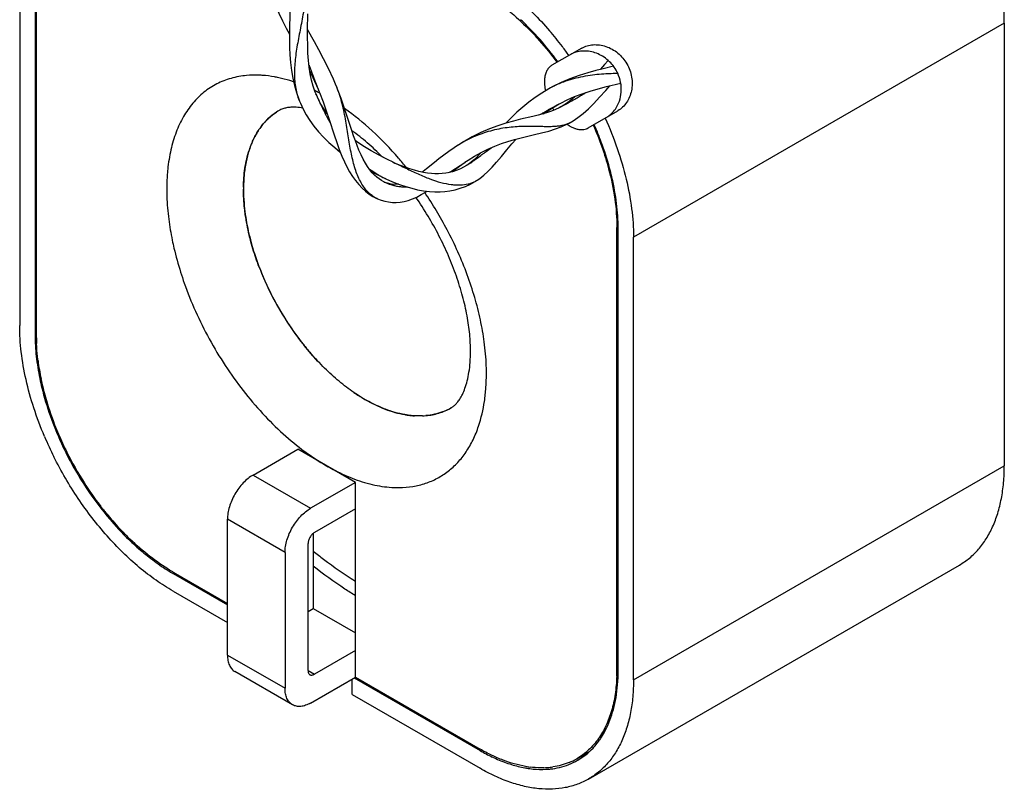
# Model space of a CAD drawing. Header units: millimetres. Extents: x 8.1 to 62.5, y 12.2 to 86.3.
# Tile 1 of 3: x 8.1 to 62.5, y 12.2 to 54.8. Entities that reach past the tile are written whole.
import ezdxf

# ---------------------------------------------------------------- set-up
doc = ezdxf.new("R2010")
doc.units = ezdxf.units.MM
doc.header["$LTSCALE"] = 6.406461
doc.layers.add('00_COMPONENTS', color=7, linetype='CONTINUOUS')

msp = doc.modelspace()

# ---------------------------------------------------------------- linework, layer by layer
at = {"layer": '00_COMPONENTS', "color": 7, "linetype": 'Continuous'}
for p, q in [((8.062, 62.387), (8.062, 37.892)), ((8.91, 61.897), (8.91, 37.402)), ((8.981, 61.856), (8.981, 37.361)), ((62.509, 54.63), (42.003, 42.791)), ((62.509, 54.63), (62.509, 30.135)), ((24.362, 53.591), (23.983, 54.27)), ((39.141, 53.246), (37.493, 52.295)), ((24.062, 52.296), (24.083, 52.239)), ((37.824, 52.486), (37.813, 52.501)), ((37.824, 52.486), (37.813, 52.501)), ((24.154, 52.039), (24.173, 51.987)), ((24.155, 52.04), (24.174, 51.988)), ((24.321, 51.591), (24.341, 51.539)), ((24.365, 51.415), (24.563, 50.968)), ((25.679, 50.875), (25.555, 51.185)), ((38.003, 51.336), (37.552, 51.116)), ((38.492, 51.542), (38.003, 51.336)), ((24.473, 50.663), (24.447, 50.725)), ((24.458, 50.699), (24.473, 50.663)), ((24.492, 51.154), (24.512, 51.103)), ((24.521, 50.826), (24.501, 50.836)), ((24.521, 50.822), (24.502, 50.832)), ((24.563, 50.968), (24.641, 50.778)), ((24.65, 50.759), (24.624, 50.773)), ((24.65, 50.756), (24.624, 50.769)), ((24.636, 50.792), (24.641, 50.778)), ((24.636, 50.792), (24.839, 50.27)), ((37.419, 51.044), (37.32, 50.989)), ((37.552, 51.116), (37.379, 51.022)), ((37.481, 51.078), (37.495, 51.085)), ((37.481, 51.078), (37.495, 51.085)), ((37.666, 51.171), (37.672, 51.174)), ((39.114, 50.639), (39.126, 50.647)), ((39.249, 50.721), (39.359, 50.788)), ((39.249, 50.719), (39.359, 50.787)), ((23.49, 50.427), (23.533, 50.319)), ((23.518, 50.357), (23.522, 50.347)), ((23.522, 50.347), (23.533, 50.319)), ((24.594, 50.376), (24.604, 50.353)), ((24.596, 50.377), (24.606, 50.354)), ((37.464, 49.911), (37.804, 50.114)), ((37.801, 50.113), (37.891, 50.163)), ((37.801, 50.113), (37.891, 50.163)), ((37.872, 50.152), (37.979, 50.21)), ((37.979, 50.21), (38.342, 50.392)), ((37.989, 49.99), (38.186, 50.1)), ((38.351, 50.192), (38.397, 50.218)), ((38.352, 50.191), (38.398, 50.217)), ((38.615, 50.426), (38.453, 50.294)), ((38.514, 50.285), (38.527, 50.293)), ((38.515, 50.285), (38.528, 50.293)), ((38.649, 50.363), (38.692, 50.388)), ((38.948, 50.538), (38.992, 50.564)), ((38.949, 50.539), (38.992, 50.565)), ((24.978, 49.576), (24.981, 49.57)), ((24.98, 49.578), (24.984, 49.571)), ((26.426, 48.684), (26.098, 49.692)), ((37.019, 49.668), (37.082, 49.705)), ((37.019, 49.668), (37.082, 49.704)), ((37.036, 49.618), (37.123, 49.683)), ((37.123, 49.683), (37.464, 49.911)), ((37.215, 49.781), (37.221, 49.784)), ((37.354, 49.862), (37.404, 49.89)), ((37.677, 50.043), (37.727, 50.071)), ((37.989, 49.99), (37.899, 49.943)), ((38.148, 50.082), (37.998, 49.995)), ((39.493, 48.831), (41.141, 49.782)), ((25.177, 49.21), (25.182, 49.202)), ((25.18, 49.211), (25.184, 49.204)), ((38.315, 49.033), (38.463, 49.11)), ((38.45, 49.103), (38.661, 49.224)), ((38.463, 49.11), (38.45, 49.103)), ((38.661, 49.224), (38.935, 49.406)), ((39.832, 49.005), (39.824, 49.022)), ((39.832, 49.005), (39.824, 49.022)), ((32.576, 48.047), (32.112, 47.751)), ((32.16, 47.783), (32.088, 47.735)), ((33.621, 47.351), (33.676, 47.392)), ((33.928, 47.58), (34.13, 47.732)), ((28.851, 46.871), (28.704, 46.936)), ((32.508, 46.81), (32.7, 46.942)), ((32.592, 46.869), (32.7, 46.942)), ((32.685, 46.932), (32.865, 47.05)), ((33.01, 46.921), (32.859, 46.808)), ((32.987, 46.895), (33.058, 46.944)), ((32.987, 46.895), (33.004, 46.907)), ((33.004, 46.907), (33.058, 46.945)), ((33.161, 47.048), (33.01, 46.921)), ((33.311, 47.125), (33.367, 47.166)), ((33.312, 47.125), (33.321, 47.132)), ((27.491, 46.495), (27.495, 46.492)), ((27.492, 46.496), (27.496, 46.493)), ((27.517, 46.407), (27.865, 46.229)), ((31.95, 46.454), (31.992, 46.48)), ((31.951, 46.395), (32.108, 46.517)), ((31.951, 46.453), (31.993, 46.479)), ((32.108, 46.517), (32.508, 46.81)), ((32.269, 46.656), (32.312, 46.684)), ((32.821, 46.782), (32.771, 46.749)), ((27.865, 46.229), (28.205, 46.066)), ((28.2, 45.848), (28.066, 45.921)), ((28.235, 45.832), (28.2, 45.848)), ((28.205, 46.066), (28.31, 46.017)), ((28.336, 45.791), (28.222, 45.838)), ((28.222, 45.838), (28.235, 45.832)), ((28.304, 46.02), (28.684, 45.855)), ((28.466, 45.751), (28.336, 45.791)), ((33.254, 45.871), (33.373, 45.948)), ((33.359, 45.939), (33.373, 45.948)), ((27.783, 44.94), (27.824, 44.921)), ((27.811, 44.927), (27.843, 44.912)), ((27.825, 44.921), (27.811, 44.927)), ((41.153, 43.362), (41.084, 43.322)), ((41.084, 18.827), (41.084, 43.322)), ((41.155, 18.786), (41.155, 43.281)), ((42.003, 18.296), (42.003, 42.791)), ((8.91, 37.402), (8.981, 37.443)), ((20.967, 29.625), (23.441, 31.054)), ((26.623, 29.217), (23.441, 31.054)), ((42.003, 18.296), (62.509, 30.135)), ((20.967, 29.625), (24.149, 27.788)), ((26.623, 29.217), (24.149, 27.788)), ((26.623, 18.439), (26.623, 29.217)), ((26.623, 27.747), (24.361, 26.441)), ((22.734, 25.338), (19.552, 27.176)), ((19.552, 19.664), (19.552, 27.176)), ((24.29, 26.391), (24.29, 22.236)), ((24.007, 18.806), (24.007, 25.828)), ((22.734, 25.338), (22.734, 17.827)), ((39.518, 12.803), (60.024, 24.642)), ((16.547, 24.256), (19.552, 22.521)), ((16.618, 24.216), (16.547, 24.175)), ((16.547, 24.175), (19.552, 22.44)), ((16.547, 23.195), (19.552, 21.46)), ((24.007, 22.072), (24.29, 22.236)), ((24.29, 22.236), (26.623, 20.888)), ((19.552, 19.664), (22.734, 17.827)), ((26.623, 19.909), (24.361, 18.602)), ((23.149, 16.911), (19.967, 18.748)), ((24.007, 18.806), (24.361, 18.602)), ((41.084, 18.827), (41.155, 18.868)), ((24.149, 17.01), (26.623, 18.439)), ((26.447, 17.48), (26.447, 18.337)), ((26.553, 18.398), (33.518, 14.377)), ((26.623, 18.439), (33.518, 14.459)), ((26.447, 17.48), (33.518, 13.397)), ((33.518, 14.377), (33.59, 14.419)), ((38.868, 13.929), (39.587, 14.344)), ((38.914, 13.84), (38.922, 13.844)), ((38.914, 13.84), (38.918, 13.842)), ((38.918, 13.842), (38.922, 13.845))]:
    msp.add_line(p, q, dxfattribs=at)
for points in [[(21.646, 57.536), (21.694, 57.254), (21.786, 56.837), (21.902, 56.421), (22.04, 56.008), (22.203, 55.593), (22.387, 55.174), (22.589, 54.757), (22.801, 54.347), (22.982, 54.013)], [(22.991, 55.248), (22.982, 54.204), (22.982, 53.719), (22.99, 53.279), (23.008, 52.867), (23.039, 52.451), (23.088, 52.017), (23.16, 51.585), (23.252, 51.173), (23.362, 50.789), (23.49, 50.427)], [(24.299, 51.144), (24.206, 51.481), (24.132, 51.827), (24.074, 52.186), (24.032, 52.566), (24.003, 52.976), (23.987, 53.409), (23.982, 53.847), (23.983, 54.267), (23.99, 55.141)], [(25.568, 51.153), (25.412, 51.525), (25.14, 52.117), (24.866, 52.663), (24.606, 53.151), (24.362, 53.591)], [(40.612, 52.559), (40.401, 52.332), (40.176, 52.083), (40.155, 52.059)], [(24.115, 51.934), (24.154, 51.857), (24.365, 51.415)], [(40.898, 52.244), (40.336, 52.105), (39.927, 52.001), (39.488, 51.878), (39.002, 51.726), (38.492, 51.542)], [(38.342, 50.392), (38.738, 50.563), (39.162, 50.723), (39.599, 50.867), (40.049, 50.998), (40.504, 51.117), (41.297, 51.312)], [(24.458, 50.699), (24.41, 50.819), (24.299, 51.144)], [(24.722, 50.15), (24.586, 50.411), (24.47, 50.67)], [(26.098, 49.692), (25.973, 50.065), (25.835, 50.459), (25.679, 50.875)], [(37.32, 50.989), (36.941, 50.763), (36.574, 50.52), (36.219, 50.259), (35.879, 49.984), (35.557, 49.698), (35.254, 49.405), (34.97, 49.109), (34.959, 49.097)], [(38.935, 49.406), (39.218, 49.626), (39.51, 49.885), (39.811, 50.182), (40.132, 50.525), (40.471, 50.906), (40.699, 51.165)], [(23.522, 50.347), (23.581, 50.205), (23.736, 49.876), (23.911, 49.554), (24.109, 49.238), (24.334, 48.925), (24.585, 48.615), (24.861, 48.314), (25.162, 48.021), (25.482, 47.741), (25.789, 47.496)], [(25.071, 49.609), (25.055, 49.63), (24.878, 49.889), (24.722, 50.15)], [(24.839, 50.27), (25.017, 49.772), (25.173, 49.306), (25.452, 48.446)], [(38.453, 50.294), (38.298, 50.181), (38.148, 50.082)], [(38.794, 50.584), (38.794, 50.584), (38.615, 50.426)], [(37.899, 49.943), (37.688, 49.845), (37.469, 49.758), (37.241, 49.68), (37, 49.608), (36.735, 49.537), (36.439, 49.466), (35.75, 49.307)], [(37.354, 49.861), (37.402, 49.889), (37.404, 49.89)], [(35.75, 49.307), (35.361, 49.209), (34.946, 49.094), (34.505, 48.953), (34.045, 48.783), (33.57, 48.578), (33.078, 48.334), (32.576, 48.047)], [(32.865, 47.05), (33.218, 47.267), (33.583, 47.469), (33.957, 47.655), (34.333, 47.821), (34.702, 47.963), (35.064, 48.085), (35.431, 48.192), (35.799, 48.289), (36.164, 48.377), (36.535, 48.462), (36.925, 48.555), (37.318, 48.658), (37.683, 48.773), (38.012, 48.896), (38.315, 49.033)], [(28.066, 45.921), (27.935, 46.008), (27.808, 46.108), (27.684, 46.222), (27.559, 46.355), (27.431, 46.512), (27.303, 46.691), (27.178, 46.89), (27.056, 47.11), (26.937, 47.35), (26.824, 47.602), (26.722, 47.854), (26.625, 48.11), (26.527, 48.385), (26.426, 48.684)], [(25.452, 48.446), (25.592, 48.029), (25.736, 47.631), (25.879, 47.269), (26.018, 46.953), (26.157, 46.67), (26.305, 46.403), (26.463, 46.148), (26.63, 45.913), (26.807, 45.697), (26.994, 45.499), (27.189, 45.324), (27.387, 45.172), (27.585, 45.045), (27.783, 44.94)], [(28.72, 46.929), (28.403, 47.077), (27.932, 47.318), (27.505, 47.556), (27.136, 47.779), (26.815, 47.988), (26.618, 48.128)], [(33.359, 45.939), (33.501, 46.039), (33.729, 46.218), (33.958, 46.423), (34.189, 46.657), (34.432, 46.93), (34.705, 47.256), (34.997, 47.613), (35.284, 47.957), (35.507, 48.212)], [(32.088, 47.735), (31.79, 47.526), (31.51, 47.319), (31.248, 47.116), (31.003, 46.921)], [(33.568, 47.461), (33.474, 47.357), (33.315, 47.192), (33.161, 47.048)], [(32.771, 46.749), (32.611, 46.654), (32.439, 46.567), (32.25, 46.487), (32.045, 46.419), (31.838, 46.366), (31.635, 46.329), (31.43, 46.305), (31.224, 46.294), (31.023, 46.296), (30.827, 46.308), (30.617, 46.331), (30.383, 46.37), (30.136, 46.423), (29.886, 46.489), (29.638, 46.566), (29.386, 46.654), (29.125, 46.756), (28.851, 46.871)], [(31.003, 46.921), (30.563, 46.567), (30.365, 46.412), (30.325, 46.382)], [(29.014, 45.727), (28.894, 45.712), (28.742, 45.71), (28.602, 45.723), (28.466, 45.751)], [(28.684, 45.855), (29.063, 45.708), (29.413, 45.588), (29.739, 45.492), (30.062, 45.414), (30.392, 45.354), (30.716, 45.314), (31.025, 45.295), (31.307, 45.296), (31.575, 45.314), (31.851, 45.351), (32.139, 45.41), (32.427, 45.49), (32.712, 45.595), (32.988, 45.722), (33.254, 45.871)], [(27.843, 44.912), (28.043, 44.834), (28.247, 44.775), (28.456, 44.734), (28.67, 44.713), (28.882, 44.71), (29.094, 44.727), (29.315, 44.764), (29.544, 44.823), (29.778, 44.904), (30.019, 45.009), (30.268, 45.141), (30.53, 45.302), (30.572, 45.331)]]:
    msp.add_lwpolyline(points, dxfattribs=at)
for centre, radius, start, end in [((25.406, 43.721), 15.182, 45.0497, 46.9773), ((24.675, 43.001), 16.208, 41.3904, 45.0188), ((22.738, 41.648), 19.276, 37.3082, 40.676), ((23.645, 42.11), 17.571, 36.2564, 41.3482), ((22.186, 41.218), 19.975, 35.5709, 37.3289), ((62.57, 66.106), 40.911, 199.8138, 200.111), ((60.763, 65.441), 38.985, 200.1882, 200.8102), ((39.18, 50.959), 2.147, 27.4196, 29.9973), ((39.168, 50.953), 2.16, 27.1868, 27.4222), ((39.16, 50.949), 2.169, 24.7219, 27.1853), ((58.634, 64.63), 36.707, 200.8936, 201.5404), ((38.999, 51.379), 1.921, 180.0061, 182.0598), ((40.213, 45.931), 5.827, 112.6074, 115.862), ((40.27, 45.792), 5.977, 109.4121, 112.5957), ((40.389, 45.461), 6.329, 107.7803, 109.4337), ((19.693, 41.368), 10.619, 63.0742, 63.7746), ((37.4, 55.986), 13.981, 202.3787, 203.655), ((56.849, 63.925), 34.787, 201.6285, 202.1796), ((19.576, 41.138), 10.877, 62.3466, 62.9581), ((18.919, 48.448), 7.179, 21.6646, 22.1423), ((40.232, 45.894), 5.868, 117.9511, 118.6393), ((40.224, 45.908), 5.852, 116.3939, 117.7954), ((40.223, 45.911), 5.849, 115.9211, 116.3939), ((24.756, 74.41), 27.772, 300.8372, 301.1314), ((25.055, 73.915), 27.194, 301.1617, 301.4642), ((37.006, 55.814), 13.551, 203.7651, 204.0047), ((36.822, 55.732), 13.349, 204.004, 204.8215), ((36.497, 55.582), 12.991, 204.8232, 205.6738), ((55.872, 17.498), 37.287, 118.9888, 119.1193), ((22.406, 78.477), 32.469, 299.0781, 299.4109), ((23.076, 77.29), 31.106, 299.5073, 299.7561), ((23.505, 76.541), 30.243, 299.7842, 300.0497), ((24.116, 75.487), 29.025, 300.1449, 300.7317), ((24.001, 47.027), 3.194, 120.0097, 131.4135), ((23.991, 47.045), 3.174, 120.0009, 122.9136), ((23.01, 48.74), 1.215, 108.715, 119.9399), ((36.304, 55.49), 12.778, 205.6763, 205.9291), ((36.078, 55.38), 12.526, 205.9264, 207.5997), ((35.767, 55.219), 12.176, 207.6442, 207.903), ((53.84, 20.864), 33.356, 120.284, 120.6223), ((56.51, 16.284), 38.658, 119.9423, 120.1706), ((58.44, 12.935), 42.523, 119.727, 119.9349), ((57.777, 14.101), 41.182, 119.4302, 119.6518), ((40.479, 51.709), 3.448, 210.8157, 213.423), ((56.887, 15.679), 39.37, 119.2067, 119.4302), ((24.161, 46.851), 3.432, 135.4351, 136.861), ((24.094, 46.918), 3.338, 131.3615, 135.4513), ((35.541, 55.099), 11.92, 207.9, 209.605), ((35.229, 54.923), 11.562, 209.6571, 209.9241), ((35.165, 54.887), 11.489, 209.9242, 210.1568), ((39.598, 50.817), 2.187, 234.4425, 235.8132), ((37.792, 50.348), 1.408, 293.8285, 297.0796), ((39.559, 50.76), 2.119, 235.8167, 236.5115), ((37.798, 50.336), 1.395, 297.0854, 297.8357), ((23.7, 41.907), 17.625, 20.3627, 23.7476), ((24.411, 46.642), 3.758, 142.3563, 144.9045), ((39.496, 50.665), 2.004, 236.4975, 239.9069), ((39.157, 49.413), 0.672, 291.1959, 299.9604), ((25.367, 46.121), 4.849, 155.9209, 158.7133), ((35.806, 42.299), 6.586, 121.1565, 123.6203), ((25.781, 45.965), 5.292, 158.7647, 163.0567), ((-15.061, 112.869), 81.624, 306.66135, 306.88236), ((13.886, 34.117), 19.971, 38.8057, 40.7801), ((11.399, 78.61), 38.165, 303.226, 303.7301), ((24.643, 58.966), 14.674, 303.8701, 304.6531), ((21.801, 63.055), 19.653, 304.9431, 305.8503), ((15.513, 71.751), 30.384, 305.9879, 306.5796), ((27.984, 45.513), 7.545, 173.8302, 174.5732), ((30.802, 51.111), 5.681, 233.0095, 234.3548), ((30.7, 50.97), 5.506, 234.4117, 234.8442), ((30.629, 50.87), 5.384, 234.8424, 236.2374), ((30.515, 50.699), 5.179, 236.2418, 237.7231), ((30.437, 50.577), 5.033, 237.7298, 238.2066), ((30.381, 50.486), 4.927, 238.2048, 239.7209), ((24.725, 58.024), 13.642, 301.2217, 301.9829), ((21.852, 62.6), 19.045, 302.1717, 303.16), ((28.527, 45.465), 8.09, 174.5996, 179.3405), ((30.296, 50.342), 4.759, 239.7251, 240.9133), ((30.257, 50.271), 4.678, 240.9157, 241.2662), ((30.236, 50.233), 4.635, 241.266, 241.7758), ((30.171, 50.111), 4.497, 241.7689, 244.7341), ((29.594, 48.838), 3.299, 245.6773, 245.9154), ((29.588, 48.826), 3.286, 245.9154, 246.1256), ((30.102, 49.969), 4.339, 244.7556, 245.0213), ((29.572, 48.789), 3.245, 246.1235, 247.3491), ((30.09, 49.943), 4.31, 245.0211, 245.5212), ((29.555, 48.749), 3.202, 247.3512, 247.6287), ((29.528, 48.682), 3.129, 247.6228, 250.562), ((32.596, 47.101), 1.39, 297.5951, 302.3954), ((32.598, 47.098), 1.386, 302.4008, 303.2851), ((26.399, 42.74), 14.798, 13.0284, 13.2462), ((29.259, 45.445), 8.822, 179.2638, 180.0012), ((29.261, 45.445), 8.825, 179.2801, 180.0012), ((29.528, 45.445), 9.091, 180.0029, 181.4406), ((30.302, 45.467), 9.866, 181.4544, 185.5527), ((29.502, 48.611), 3.054, 250.5794, 250.7878), ((29.501, 48.608), 3.051, 250.7878, 251.0274), ((29.5, 48.605), 3.048, 251.0274, 251.2422), ((29.492, 48.582), 3.023, 251.2387, 255.8223), ((29.484, 48.55), 2.99, 255.8327, 256.044), ((29.483, 48.548), 2.987, 256.044, 256.2892), ((29.482, 48.545), 2.985, 256.2892, 256.5076), ((29.477, 48.524), 2.963, 256.5044, 261.1509), ((29.473, 48.496), 2.935, 261.1603, 261.371), ((29.472, 48.493), 2.932, 261.371, 261.6323), ((29.472, 48.491), 2.93, 261.6323, 261.85), ((29.469, 48.471), 2.909, 261.8471, 266.8005), ((29.469, 48.476), 2.915, 266.8005, 267.081), ((29.47, 48.482), 2.92, 267.081, 267.2931), ((29.471, 48.525), 2.963, 267.3011, 270.5678), ((12.566, 33.144), 21.612, 27.7037, 34.1019), ((28.428, 46.252), 1.462, 241.3051, 241.696), ((28.423, 46.242), 1.451, 241.6957, 242.3026), ((28.408, 46.212), 1.417, 242.2944, 245.0797), ((31.576, 45.733), 15.398, 187.2851, 191.6553), ((34.731, 46.28), 14.38, 197.271, 197.5424), ((35.166, 46.42), 14.837, 197.5526, 201.2317), ((35.295, 46.636), 19.228, 197.5285, 199.4017), ((35.579, 46.573), 15.277, 200.7059, 201.2122), ((35.897, 46.698), 15.619, 201.22, 203.2567), ((36.295, 46.871), 16.053, 203.2619, 205.733), ((36.628, 47.036), 16.424, 205.7461, 213.0229), ((18.316, 34.923), 15.572, 7.6131, 12.179), ((36.2, 46.749), 15.909, 212.9965, 218.2824), ((19.09, 37.402), 10.18, 180.0002, 180.2361), ((19.4, 37.364), 10.419, 180.0147, 181.8967), ((36.117, 46.685), 15.804, 215.2539, 218.7724), ((19.778, 37.376), 10.797, 181.8931, 182.5565), ((35.792, 46.431), 15.392, 218.2965, 218.7959), ((35.67, 46.333), 15.236, 218.7936, 219.8432), ((35.451, 46.151), 14.95, 219.8435, 221.3857), ((22.416, 37.652), 13.451, 187.3291, 191.6113), ((34.989, 45.743), 14.335, 221.3822, 224.5499), ((23.895, 37.964), 14.963, 191.6406, 195.6226), ((25.493, 38.428), 16.627, 195.6806, 201.2297), ((31.705, 41.691), 9.101, 238.5842, 240.0061), ((30.311, 36.098), 3.185, 290.9012, 299.9952), ((26.319, 38.754), 17.574, 199.4142, 204.8325), ((30.229, 37.908), 5.017, 260.0169, 262.1296), ((30.186, 37.592), 4.699, 262.1264, 266.4153), ((30.168, 36.774), 3.879, 272.6045, 275.1146), ((26.387, 38.77), 17.583, 201.2127, 203.0201), ((28.123, 39.707), 20.31, 203.0329, 206.5386), ((26.869, 38.979), 18.109, 203.0329, 206.5386), ((27.132, 39.115), 18.463, 204.7904, 208.2811), ((27.21, 39.149), 18.49, 206.5375, 212.5367), ((26.824, 38.893), 18.027, 212.5095, 217.4514), ((28.987, 34.598), 5.668, 266.4153, 270.6314), ((26.464, 38.62), 17.575, 217.461, 218.0949), ((26.332, 38.517), 17.408, 218.0947, 218.7928), ((26.082, 38.315), 17.086, 218.7895, 220.1404), ((25.426, 37.749), 16.22, 220.1055, 224.1235), ((24.833, 37.176), 15.395, 224.1323, 225.426), ((21.805, 33.353), 10.507, 238.1054, 239.0024), ((21.64, 33.077), 10.186, 238.9994, 239.9992), ((21.637, 32.991), 10.18, 239.7645, 240.0004), ((31.424, 18.822), 9.66, 358.0363, 358.9835), ((31.19, 18.826), 9.894, 358.9847, 359.774), ((31.069, 18.827), 10.015, 359.7734, 0.0001), ((31.75, 18.774), 9.405, 355.3929, 0.0758), ((36.56, 17.479), 4.366, 324.8947, 325.3957), ((38.329, 22.702), 9.616, 239.9761, 244.5564), ((37.078, 17.029), 3.58, 292.4113, 299.995), ((36.965, 18.968), 5.544, 260.3622, 262.92), ((36.908, 17.864), 4.436, 271.77, 274.2215), ((36.942, 17.773), 4.437, 272.8628, 275.0973), ((36.927, 17.639), 4.21, 274.1921, 278.5405), ((36.952, 17.654), 4.318, 275.1056, 276.1146), ((36.975, 17.46), 4.122, 276.0888, 283.1079)]:
    msp.add_arc(centre, radius, start, end, dxfattribs=at)
for points, knots in [([(62.509, 54.63), (62.509, 54.959), (62.48, 55.63), (62.356, 56.651), (62.153, 57.7), (61.773, 59.137), (61.112, 60.936), (60.062, 63.016), (58.786, 64.965), (57.559, 66.437), (56.504, 67.484), (55.697, 68.185), (54.875, 68.802), (54.308, 69.163), (54.024, 69.327)], [0, 0, 0, 0, 0.05584, 0.11421, 0.174825, 0.237408, 0.367018, 0.500001, 0.632984, 0.762594, 0.825176, 0.885791, 0.94416, 1, 1, 1, 1]), ([(23.853, 57.634), (23.872, 57.476), (23.898, 57.157), (23.903, 56.675), (23.877, 56.19), (23.824, 55.703), (23.75, 55.217), (23.664, 54.732), (23.57, 54.251), (23.447, 53.621), (23.339, 53.002), (23.273, 52.393), (23.25, 51.954), (23.259, 51.53), (23.304, 51.121), (23.387, 50.728), (23.47, 50.478), (23.518, 50.356)], [0, 0, 0, 0, 0.065006, 0.130393, 0.196323, 0.262811, 0.329717, 0.396763, 0.46357, 0.529684, 0.658119, 0.719723, 0.779333, 0.836909, 0.892621, 0.946824, 1, 1, 1, 1]), ([(33.518, 57.488), (33.859, 57.291), (34.539, 56.85), (35.517, 56.082), (36.467, 55.199), (37.065, 54.551), (37.357, 54.212)], [0, 0, 0, 0, 0.233252, 0.478798, 0.734976, 1, 1, 1, 1]), ([(35.014, 55.39), (35.138, 55.29), (35.64, 54.867), (36.112, 54.41), (36.452, 54.049)], [0, 0, 0, 0, 0.243893, 1, 1, 1, 1]), ([(36.452, 54.049), (36.569, 53.925), (37.033, 53.415), (37.466, 52.876), (37.774, 52.457)], [0, 0, 0, 0, 0.246316, 1, 1, 1, 1]), ([(39.141, 53.246), (39.235, 53.3), (39.44, 53.388), (39.775, 53.447), (40.128, 53.434), (40.483, 53.35), (40.827, 53.198), (41.145, 52.981), (41.423, 52.707), (41.574, 52.492), (41.639, 52.379)], [0, 0, 0, 0, 0.111441, 0.227027, 0.3472, 0.471882, 0.600414, 0.7319, 0.865496, 1, 1, 1, 1]), ([(41.039, 52.033), (40.974, 52.146), (40.822, 52.361), (40.543, 52.634), (40.224, 52.85), (39.878, 53.001), (39.521, 53.084), (39.167, 53.095), (38.831, 53.036), (38.625, 52.949), (38.531, 52.894)], [0, 0, 0, 0, 0.134239, 0.267632, 0.399046, 0.527645, 0.652504, 0.772891, 0.888623, 1, 1, 1, 1]), ([(37.493, 52.295), (37.437, 52.262), (37.331, 52.178), (37.21, 52.009), (37.126, 51.8), (37.097, 51.646), (37.088, 51.565)], [0, 0, 0, 0, 0.224217, 0.460396, 0.717174, 1, 1, 1, 1]), ([(41.639, 52.379), (41.704, 52.266), (41.815, 52.028), (41.913, 51.65), (41.942, 51.267), (41.902, 50.893), (41.797, 50.543), (41.631, 50.231), (41.413, 49.971), (41.235, 49.836), (41.141, 49.782)], [0, 0, 0, 0, 0.134497, 0.268081, 0.399568, 0.528102, 0.652781, 0.772949, 0.888546, 1, 1, 1, 1]), ([(20.61, 51.732), (20.319, 51.706), (19.748, 51.603), (18.945, 51.289), (18.226, 50.82), (17.604, 50.205), (17.088, 49.456), (16.684, 48.584), (16.395, 47.602), (16.285, 46.906), (16.248, 46.544)], [0, 0, 0, 0, 0.118627, 0.23355, 0.347747, 0.464285, 0.585943, 0.714906, 0.852643, 1, 1, 1, 1]), ([(21.476, 51.739), (21.402, 51.744), (21.114, 51.758), (20.824, 51.751), (20.61, 51.732)], [0, 0, 0, 0, 0.255297, 1, 1, 1, 1]), ([(22.385, 51.608), (22.308, 51.624), (22.008, 51.684), (21.703, 51.723), (21.476, 51.739)], [0, 0, 0, 0, 0.25591, 1, 1, 1, 1]), ([(38.456, 51.488), (38.624, 51.541), (38.962, 51.635), (39.473, 51.735), (39.979, 51.802), (40.314, 51.827), (40.48, 51.836)], [0, 0, 0, 0, 0.25673, 0.510274, 0.758814, 1, 1, 1, 1]), ([(40.48, 51.836), (40.535, 51.84), (40.751, 51.85), (40.968, 51.856), (41.129, 51.859)], [0, 0, 0, 0, 0.256138, 1, 1, 1, 1]), ([(41.005, 49.875), (41.097, 50.009), (41.246, 50.313), (41.345, 50.818), (41.315, 51.349), (41.206, 51.693), (41.13, 51.856)], [0, 0, 0, 0, 0.236051, 0.483507, 0.73924, 1, 1, 1, 1]), ([(23.206, 51.382), (23.137, 51.405), (22.866, 51.491), (22.591, 51.563), (22.385, 51.608)], [0, 0, 0, 0, 0.25527, 1, 1, 1, 1]), ([(37.088, 51.565), (37.087, 51.55), (37.081, 51.488), (37.079, 51.426), (37.079, 51.379)], [0, 0, 0, 0, 0.24451, 1, 1, 1, 1]), ([(37.08, 51.31), (37.081, 51.276), (37.09, 51.131), (37.113, 50.988), (37.137, 50.881)], [0, 0, 0, 0, 0.240306, 1, 1, 1, 1]), ([(27.727, 44.97), (27.644, 45.015), (27.483, 45.124), (27.266, 45.332), (27.067, 45.585), (26.892, 45.881), (26.739, 46.214), (26.608, 46.58), (26.497, 46.974), (26.402, 47.392), (26.321, 47.829), (26.221, 48.438), (26.102, 49.22), (25.943, 50.007), (25.763, 50.634), (25.652, 50.944), (25.591, 51.098)], [0, 0, 0, 0, 0.042338, 0.087334, 0.135482, 0.187087, 0.242233, 0.300763, 0.362458, 0.427035, 0.494097, 0.563185, 0.705577, 0.851342, 0.925223, 1, 1, 1, 1]), ([(21.435, 48.938), (21.553, 49.09), (21.808, 49.373), (22.109, 49.608), (22.266, 49.709)], [0, 0, 0, 0, 0.506343, 1, 1, 1, 1]), ([(23.708, 49.932), (23.591, 49.951), (23.375, 49.978), (23.076, 49.98), (22.83, 49.95), (22.685, 49.913), (22.62, 49.892)], [0, 0, 0, 0, 0.323682, 0.592313, 0.814587, 1, 1, 1, 1]), ([(29.009, 47.161), (28.554, 47.689), (27.614, 48.668), (26.564, 49.529), (26.027, 49.909)], [0, 0, 0, 0, 0.514514, 1, 1, 1, 1]), ([(40.532, 49.43), (40.624, 49.484), (40.8, 49.616), (40.942, 49.783), (41.005, 49.875)], [0, 0, 0, 0, 0.490561, 1, 1, 1, 1]), ([(21.656, 49.198), (21.628, 49.167), (21.514, 49.042), (21.41, 48.908), (21.336, 48.803)], [0, 0, 0, 0, 0.246971, 1, 1, 1, 1]), ([(38.361, 49.06), (38.292, 49.029), (38.146, 48.978), (37.911, 48.931), (37.654, 48.905), (37.371, 48.896), (37.062, 48.899), (36.725, 48.909), (36.361, 48.916), (35.971, 48.915), (35.557, 48.899), (35.12, 48.861), (34.666, 48.795), (34.201, 48.694), (33.734, 48.558), (33.12, 48.329), (32.679, 48.104), (32.399, 47.935)], [0, 0, 0, 0, 0.03653, 0.075009, 0.116686, 0.162415, 0.212611, 0.267377, 0.326559, 0.389969, 0.457426, 0.528715, 0.603406, 0.68085, 0.760201, 0.840422, 1, 1, 1, 1]), ([(40.434, 49.374), (40.684, 48.823), (41.128, 47.716), (41.623, 46.037), (41.929, 44.396), (42.003, 43.314), (42.003, 42.791)], [0, 0, 0, 0, 0.26644, 0.524201, 0.769687, 1, 1, 1, 1]), ([(21.336, 48.803), (21.22, 48.638), (21.007, 48.278), (20.761, 47.682), (20.581, 47.025), (20.508, 46.563), (20.482, 46.324)], [0, 0, 0, 0, 0.229426, 0.471483, 0.727987, 1, 1, 1, 1]), ([(20.939, 48.099), (20.968, 48.163), (21.083, 48.406), (21.221, 48.639), (21.336, 48.803)], [0, 0, 0, 0, 0.256622, 1, 1, 1, 1]), ([(28.124, 47.222), (27.853, 47.495), (27.309, 48.005), (26.723, 48.466), (26.43, 48.675)], [0, 0, 0, 0, 0.517235, 1, 1, 1, 1]), ([(38.491, 48.93), (38.512, 48.919), (38.591, 48.875), (38.674, 48.837), (38.737, 48.813)], [0, 0, 0, 0, 0.258876, 1, 1, 1, 1]), ([(38.737, 48.813), (38.757, 48.806), (38.834, 48.779), (38.915, 48.759), (38.975, 48.749)], [0, 0, 0, 0, 0.259677, 1, 1, 1, 1]), ([(38.975, 48.749), (38.984, 48.748), (39.022, 48.742), (39.061, 48.739), (39.089, 48.738)], [0, 0, 0, 0, 0.254572, 1, 1, 1, 1]), ([(39.089, 48.738), (39.143, 48.735), (39.249, 48.741), (39.352, 48.768), (39.4, 48.786)], [0, 0, 0, 0, 0.512508, 1, 1, 1, 1]), ([(39.774, 48.993), (39.948, 48.595), (40.265, 47.797), (40.52, 46.977), (40.629, 46.567)], [0, 0, 0, 0, 0.506433, 1, 1, 1, 1]), ([(40.803, 46.13), (40.765, 46.289), (40.602, 46.934), (40.398, 47.569), (40.223, 48.04)], [0, 0, 0, 0, 0.245191, 1, 1, 1, 1]), ([(20.586, 46.986), (20.595, 47.03), (20.633, 47.205), (20.68, 47.379), (20.719, 47.507)], [0, 0, 0, 0, 0.254375, 1, 1, 1, 1]), ([(20.437, 45.556), (20.438, 45.68), (20.455, 46.16), (20.513, 46.638), (20.586, 46.986)], [0, 0, 0, 0, 0.260084, 1, 1, 1, 1]), ([(28.72, 46.929), (28.837, 46.876), (29.069, 46.769), (29.412, 46.604), (29.751, 46.44), (30.086, 46.283), (30.415, 46.139), (30.834, 45.972), (31.332, 45.808), (31.818, 45.711), (32.178, 45.679), (32.495, 45.674), (32.792, 45.707), (33.061, 45.786), (33.183, 45.839), (33.24, 45.869)], [0, 0, 0, 0, 0.080104, 0.159839, 0.238729, 0.316082, 0.391248, 0.463677, 0.598626, 0.718983, 0.773642, 0.824725, 0.917065, 0.959385, 1, 1, 1, 1]), ([(16.248, 46.544), (16.239, 46.455), (16.207, 46.089), (16.194, 45.722), (16.194, 45.445)], [0, 0, 0, 0, 0.244683, 1, 1, 1, 1]), ([(40.629, 46.567), (40.775, 46.02), (40.999, 44.946), (41.084, 43.85), (41.084, 43.322)], [0, 0, 0, 0, 0.517433, 1, 1, 1, 1]), ([(41.155, 43.281), (41.155, 43.737), (41.092, 44.677), (40.925, 45.604), (40.815, 46.076)], [0, 0, 0, 0, 0.48445, 1, 1, 1, 1]), ([(16.194, 45.445), (16.194, 45.309), (16.203, 44.753), (16.25, 44.198), (16.303, 43.78)], [0, 0, 0, 0, 0.243087, 1, 1, 1, 1]), ([(20.539, 44.031), (20.522, 44.152), (20.464, 44.621), (20.436, 45.094), (20.436, 45.445)], [0, 0, 0, 0, 0.257526, 1, 1, 1, 1]), ([(32.993, 36.463), (32.993, 36.78), (32.957, 37.442), (32.809, 38.464), (32.562, 39.54), (32.218, 40.647), (31.781, 41.765), (31.257, 42.875), (30.656, 43.956), (30.207, 44.651), (29.971, 44.989)], [0, 0, 0, 0, 0.103565, 0.216549, 0.337319, 0.464187, 0.595518, 0.72968, 0.865049, 1, 1, 1, 1]), ([(20.482, 44.512), (20.522, 44.099), (20.653, 43.254), (20.87, 42.428), (20.999, 42.01)], [0, 0, 0, 0, 0.487359, 1, 1, 1, 1]), ([(20.85, 42.526), (20.816, 42.653), (20.69, 43.149), (20.593, 43.654), (20.539, 44.031)], [0, 0, 0, 0, 0.255634, 1, 1, 1, 1]), ([(33.538, 38.208), (33.448, 38.627), (33.233, 39.47), (32.674, 41.155), (32.122, 42.389), (31.701, 43.191)], [0, 0, 0, 0, 0.241177, 0.489535, 1, 1, 1, 1]), ([(16.496, 42.622), (16.526, 42.475), (16.658, 41.876), (16.821, 41.285), (16.96, 40.845)], [0, 0, 0, 0, 0.245574, 1, 1, 1, 1]), ([(21.289, 41.171), (21.246, 41.284), (21.083, 41.73), (20.942, 42.184), (20.85, 42.526)], [0, 0, 0, 0, 0.253384, 1, 1, 1, 1]), ([(21.336, 41.047), (21.574, 40.433), (22.131, 39.231), (22.828, 38.104), (23.211, 37.563)], [0, 0, 0, 0, 0.49818, 1, 1, 1, 1]), ([(17.159, 40.249), (17.345, 39.72), (17.766, 38.669), (18.526, 37.144), (19.406, 35.678), (20.391, 34.299), (21.462, 33.032), (22.6, 31.901), (23.783, 30.927), (24.614, 30.377), (25.032, 30.135)], [0, 0, 0, 0, 0.128773, 0.25964, 0.390974, 0.521128, 0.648503, 0.771601, 0.889127, 1, 1, 1, 1]), ([(9.433, 31.76), (9.213, 32.277), (8.825, 33.311), (8.392, 34.875), (8.126, 36.4), (8.062, 37.405), (8.062, 37.892)], [0, 0, 0, 0, 0.266208, 0.523547, 0.768976, 1, 1, 1, 1]), ([(8.91, 37.36), (8.912, 36.969), (8.961, 36.164), (9.089, 35.368), (9.172, 34.963)], [0, 0, 0, 0, 0.486264, 1, 1, 1, 1]), ([(9.075, 35.936), (9.064, 36.017), (9.027, 36.336), (9.002, 36.655), (8.992, 36.894)], [0, 0, 0, 0, 0.254353, 1, 1, 1, 1]), ([(26.961, 33.924), (26.676, 34.098), (26.11, 34.487), (25.301, 35.16), (24.52, 35.93), (24.032, 36.493), (23.795, 36.788)], [0, 0, 0, 0, 0.233493, 0.479267, 0.735504, 1, 1, 1, 1]), ([(33.871, 35.239), (33.871, 35.38), (33.861, 35.965), (33.809, 36.548), (33.751, 36.986)], [0, 0, 0, 0, 0.242778, 1, 1, 1, 1]), ([(32.097, 33.478), (32.149, 33.523), (32.255, 33.633), (32.407, 33.836), (32.556, 34.103), (32.698, 34.44), (32.822, 34.85), (32.918, 35.331), (32.979, 35.877), (32.993, 36.262), (32.993, 36.463)], [0, 0, 0, 0, 0.064787, 0.142606, 0.237114, 0.351225, 0.485262, 0.638804, 0.810722, 1, 1, 1, 1]), ([(9.172, 34.963), (9.207, 34.793), (9.362, 34.1), (9.566, 33.419), (9.745, 32.913)], [0, 0, 0, 0, 0.244405, 1, 1, 1, 1]), ([(33.437, 32.329), (33.587, 32.775), (33.749, 33.483), (33.854, 34.462), (33.871, 34.976), (33.871, 35.239)], [0, 0, 0, 0, 0.477794, 0.733488, 1, 1, 1, 1]), ([(26.458, 34.253), (26.515, 34.213), (26.743, 34.058), (26.976, 33.912), (27.154, 33.81)], [0, 0, 0, 0, 0.254598, 1, 1, 1, 1]), ([(27.154, 33.81), (27.512, 33.603), (28.225, 33.254), (28.989, 33.031), (29.36, 32.966)], [0, 0, 0, 0, 0.523509, 1, 1, 1, 1]), ([(28.29, 33.266), (28.195, 33.301), (27.806, 33.459), (27.431, 33.65), (27.155, 33.809)], [0, 0, 0, 0, 0.241529, 1, 1, 1, 1]), ([(29.709, 32.918), (29.593, 32.929), (29.109, 32.997), (28.637, 33.134), (28.29, 33.266)], [0, 0, 0, 0, 0.238556, 1, 1, 1, 1]), ([(30.513, 32.91), (30.76, 32.932), (31.126, 33.001), (31.585, 33.171), (31.8, 33.279), (31.904, 33.339)], [0, 0, 0, 0, 0.507708, 0.754893, 1, 1, 1, 1]), ([(31.904, 33.339), (31.92, 33.348), (31.988, 33.39), (32.051, 33.438), (32.097, 33.478)], [0, 0, 0, 0, 0.2347, 1, 1, 1, 1]), ([(30.344, 32.898), (30.292, 32.896), (30.08, 32.89), (29.868, 32.901), (29.709, 32.918)], [0, 0, 0, 0, 0.245112, 1, 1, 1, 1]), ([(31.448, 33.122), (31.3, 33.066), (30.992, 32.973), (30.675, 32.924), (30.513, 32.91)], [0, 0, 0, 0, 0.493118, 1, 1, 1, 1]), ([(29.05, 28.931), (29.301, 28.934), (29.795, 28.974), (30.508, 29.147), (31.168, 29.43), (31.769, 29.819), (32.303, 30.311), (32.765, 30.899), (33.151, 31.577), (33.35, 32.071), (33.437, 32.329)], [0, 0, 0, 0, 0.126693, 0.248743, 0.368126, 0.487057, 0.607791, 0.73242, 0.862711, 1, 1, 1, 1]), ([(16.547, 23.195), (16.224, 23.381), (15.58, 23.797), (14.652, 24.516), (13.747, 25.339), (12.877, 26.256), (12.051, 27.256), (11.021, 28.686), (10.35, 29.838), (9.954, 30.632)], [0, 0, 0, 0, 0.111136, 0.227873, 0.349498, 0.475257, 0.604228, 0.735407, 1, 1, 1, 1]), ([(10.873, 30.367), (11.227, 29.709), (12.006, 28.447), (13.153, 27.011), (14.15, 25.988), (14.915, 25.305), (15.698, 24.704), (16.239, 24.354), (16.511, 24.196)], [0, 0, 0, 0, 0.265213, 0.524746, 0.650199, 0.771652, 0.888461, 1, 1, 1, 1]), ([(25.032, 30.135), (25.15, 30.068), (25.608, 29.814), (26.084, 29.592), (26.447, 29.45)], [0, 0, 0, 0, 0.257971, 1, 1, 1, 1]), ([(60.024, 24.642), (60.22, 24.756), (60.599, 25.02), (61.099, 25.511), (61.528, 26.095), (61.884, 26.764), (62.164, 27.512), (62.364, 28.331), (62.484, 29.214), (62.509, 29.823), (62.509, 30.135)], [0, 0, 0, 0, 0.108013, 0.218061, 0.331998, 0.45136, 0.577274, 0.71049, 0.851427, 1, 1, 1, 1]), ([(20.967, 29.625), (20.87, 29.569), (20.679, 29.435), (20.415, 29.189), (20.173, 28.898), (19.96, 28.573), (19.785, 28.226), (19.654, 27.871), (19.573, 27.52), (19.552, 27.287), (19.552, 27.176)], [0, 0, 0, 0, 0.114123, 0.237346, 0.366971, 0.499998, 0.633026, 0.762651, 0.885876, 1, 1, 1, 1]), ([(26.447, 29.45), (26.809, 29.309), (27.527, 29.08), (28.272, 28.964), (28.633, 28.942)], [0, 0, 0, 0, 0.518564, 1, 1, 1, 1]), ([(22.734, 25.338), (22.734, 25.45), (22.755, 25.683), (22.836, 26.034), (22.967, 26.389), (23.142, 26.736), (23.355, 27.061), (23.597, 27.352), (23.861, 27.598), (24.052, 27.732), (24.149, 27.788)], [0, 0, 0, 0, 0.114124, 0.237349, 0.366974, 0.500002, 0.633029, 0.762654, 0.885877, 1, 1, 1, 1]), ([(16.254, 24.432), (15.862, 24.676), (15.086, 25.231), (14.376, 25.866), (14.028, 26.21)], [0, 0, 0, 0, 0.485336, 1, 1, 1, 1]), ([(24.361, 26.441), (24.311, 26.412), (24.216, 26.332), (24.105, 26.18), (24.029, 26.009), (24.007, 25.886), (24.007, 25.828)], [0, 0, 0, 0, 0.237252, 0.499999, 0.762746, 1, 1, 1, 1]), ([(24.29, 25.412), (24.481, 25.26), (25.235, 24.676), (26.021, 24.134), (26.623, 23.759)], [0, 0, 0, 0, 0.256109, 1, 1, 1, 1]), ([(26.623, 22.942), (26.426, 23.065), (25.625, 23.577), (24.855, 24.137), (24.29, 24.581)], [0, 0, 0, 0, 0.244094, 1, 1, 1, 1]), ([(19.552, 19.664), (19.552, 19.562), (19.568, 19.37), (19.646, 19.105), (19.758, 18.922), (19.871, 18.811), (19.934, 18.767), (19.967, 18.748)], [0, 0, 0, 0, 0.289486, 0.548676, 0.781627, 0.89183, 1, 1, 1, 1]), ([(24.007, 18.806), (24.007, 18.781), (24.011, 18.733), (24.031, 18.667), (24.063, 18.613), (24.094, 18.587), (24.111, 18.578)], [0, 0, 0, 0, 0.289541, 0.549118, 0.782256, 1, 1, 1, 1]), ([(24.111, 18.578), (24.127, 18.568), (24.165, 18.554), (24.228, 18.553), (24.295, 18.569), (24.339, 18.59), (24.361, 18.602)], [0, 0, 0, 0, 0.217746, 0.450884, 0.71046, 1, 1, 1, 1]), ([(42.003, 18.296), (42.003, 17.984), (41.978, 17.374), (41.858, 16.492), (41.658, 15.673), (41.378, 14.925), (41.022, 14.256), (40.593, 13.672), (40.093, 13.18), (39.714, 12.916), (39.518, 12.803)], [0, 0, 0, 0, 0.148573, 0.28951, 0.422726, 0.54864, 0.668002, 0.781939, 0.891987, 1, 1, 1, 1]), ([(41.078, 18.491), (41.067, 18.157), (41.01, 17.51), (40.813, 16.588), (40.509, 15.762), (40.227, 15.268), (40.07, 15.044)], [0, 0, 0, 0, 0.276161, 0.534088, 0.774644, 1, 1, 1, 1]), ([(40.445, 15.484), (40.639, 15.854), (40.865, 16.463), (41.049, 17.323), (41.105, 17.782), (41.124, 18.018)], [0, 0, 0, 0, 0.474954, 0.731016, 1, 1, 1, 1]), ([(23.149, 16.911), (23.116, 16.93), (23.053, 16.974), (22.94, 17.085), (22.828, 17.268), (22.75, 17.533), (22.734, 17.725), (22.734, 17.827)], [0, 0, 0, 0, 0.10817, 0.218373, 0.451324, 0.710514, 1, 1, 1, 1]), ([(24.149, 17.01), (24.061, 16.959), (23.886, 16.876), (23.618, 16.812), (23.404, 16.817), (23.251, 16.86), (23.181, 16.892), (23.149, 16.911)], [0, 0, 0, 0, 0.289484, 0.548674, 0.781626, 0.891829, 1, 1, 1, 1]), ([(40.153, 14.999), (40.18, 15.037), (40.284, 15.194), (40.379, 15.358), (40.445, 15.484)], [0, 0, 0, 0, 0.246297, 1, 1, 1, 1]), ([(40.07, 15.044), (39.989, 14.928), (39.816, 14.707), (39.527, 14.407), (39.212, 14.145), (38.985, 13.996), (38.868, 13.929)], [0, 0, 0, 0, 0.256978, 0.508056, 0.755067, 1, 1, 1, 1]), ([(39.765, 14.517), (39.798, 14.552), (39.928, 14.696), (40.048, 14.849), (40.131, 14.968)], [0, 0, 0, 0, 0.246959, 1, 1, 1, 1]), ([(36.037, 13.503), (35.614, 13.574), (34.974, 13.758), (34.145, 14.116), (33.727, 14.338), (33.518, 14.459)], [0, 0, 0, 0, 0.475913, 0.732062, 1, 1, 1, 1]), ([(38.922, 13.844), (39.077, 13.934), (39.376, 14.139), (39.641, 14.385), (39.765, 14.517)], [0, 0, 0, 0, 0.496365, 1, 1, 1, 1]), ([(34.198, 14.019), (34.45, 13.9), (34.95, 13.691), (35.709, 13.467), (36.445, 13.344), (36.929, 13.33), (37.164, 13.342)], [0, 0, 0, 0, 0.272172, 0.528881, 0.770967, 1, 1, 1, 1]), ([(38.443, 13.72), (38.302, 13.661), (38.009, 13.562), (37.706, 13.498), (37.552, 13.475)], [0, 0, 0, 0, 0.494842, 1, 1, 1, 1]), ([(37.909, 13.445), (38.086, 13.487), (38.432, 13.594), (38.759, 13.751), (38.914, 13.84)], [0, 0, 0, 0, 0.503635, 1, 1, 1, 1]), ([(39.518, 12.803), (39.321, 12.689), (38.903, 12.494), (38.227, 12.307), (37.507, 12.226), (36.749, 12.253), (35.962, 12.385), (35.153, 12.621), (34.329, 12.958), (33.788, 13.241), (33.518, 13.397)], [0, 0, 0, 0, 0.108013, 0.218062, 0.332, 0.451361, 0.577275, 0.710491, 0.851427, 1, 1, 1, 1]), ([(37.045, 13.43), (36.982, 13.428), (36.728, 13.425), (36.473, 13.443), (36.282, 13.467)], [0, 0, 0, 0, 0.244726, 1, 1, 1, 1])]:
    msp.add_open_spline(points, degree=3, knots=knots, dxfattribs=at)
msp.add_open_spline([(30.344, 32.898), (30.4, 32.901), (30.456, 32.905), (30.513, 32.91)], degree=3, dxfattribs=at)

doc.saveas('drawing.dxf')
